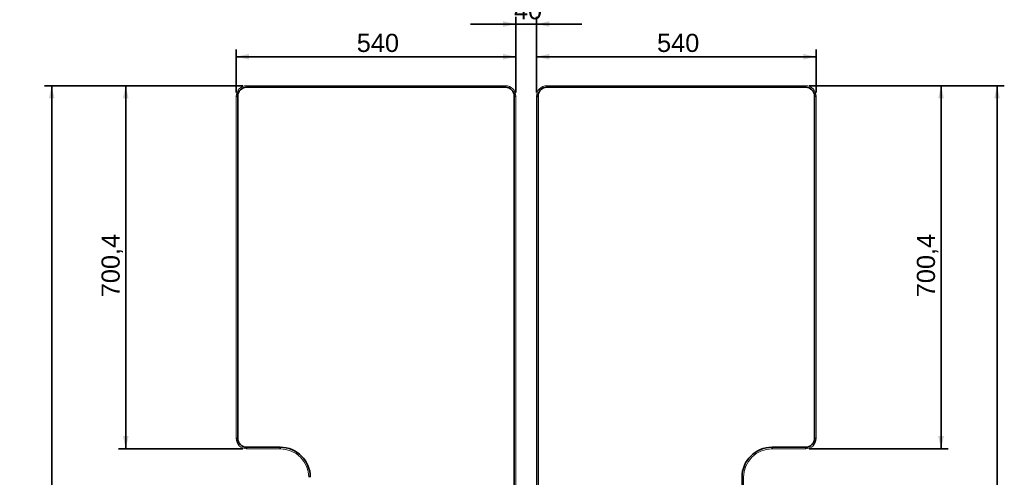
# Model space of a CAD drawing. Header units: millimetres. Extents: x 4 to 1188, y 1 to 840.
# Tile 81 of 203: x 187 to 458, y 431 to 557. Entities that reach past the tile are written whole.
import ezdxf

# ---------------------------------------------------------------- set-up
doc = ezdxf.new("R2010")
doc.units = ezdxf.units.MM
doc.layers.add('1', color=7, linetype='Continuous')
doc.styles.add('Arial Unicode MS', font='Arial Unicode MS')
doc.dimstyles.get("Standard").update_dxf_attribs({"dimtxt": 0.18, "dimasz": 0.18, "dimexe": 0.18, "dimexo": 0.0625, "dimgap": 0.09, "dimtad": 0, "dimtih": 1, "dimtoh": 1, "dimdec": 4, "dimzin": 0, "dimdsep": 46, "dimtxsty": 'Standard', "dimcen": 0.09, "dimadec": 0, "dimazin": 0, "dimtfac": 1, "dimtdec": 4, "dimtofl": 0, "dimtmove": 0, "dimatfit": 3, "dimfxl": 0, "dimtolj": 1, "dimtzin": 0, "dimarcsym": 0})

# ---------------------------------------------------------------- blocks, each defined once
blk = doc.blocks.new('_U15')
at = {"layer": '1', "color": 18, "lineweight": 35}
for p, q in [((404.57, 539.12), (442.9, 539.12)), ((440.9, 439.07), (440.9, 539.12)), ((404.57, 439.07), (442.9, 439.07))]:
    blk.add_line(p, q, dxfattribs=at)
at = {"layer": '1', "color": 18, "lineweight": 70}
for points in [[(440.9, 539.12), (441.68, 535.62), (440.12, 535.62)], [(440.9, 439.07), (440.12, 442.57), (441.68, 442.57)]]:
    blk.add_solid(points, dxfattribs=at)
at = {"layer": '1', "color": 18, "linetype": 'Continuous', "lineweight": 13, "insert": (440.15, 480.83), "char_height": 5, "attachment_point": 7, "rotation": 90, "line_spacing_factor": 1.047437, "style": 'Arial Unicode MS'}
blk.add_mtext('\\fArial Unicode MS|b0|i0;\\W1.0000;700,4', dxfattribs=at)
blk = doc.blocks.new('_U16')
at = {"layer": '1', "color": 18, "lineweight": 35}
for p, q in [((404.57, 539.12), (458.34, 539.12)), ((456.34, 539.12), (456.34, 282.02)), ((425.97, 282.02), (458.34, 282.02))]:
    blk.add_line(p, q, dxfattribs=at)
at = {"layer": '1', "color": 18, "lineweight": 70}
for points in [[(456.34, 539.12), (457.11, 535.62), (455.56, 535.62)], [(456.34, 282.02), (455.56, 285.52), (457.11, 285.52)]]:
    blk.add_solid(points, dxfattribs=at)
at = {"layer": '1', "color": 18, "linetype": 'Continuous', "lineweight": 13, "insert": (454.27, 400.02), "char_height": 5, "attachment_point": 7, "rotation": 90, "line_spacing_factor": 1.047437, "style": 'Arial Unicode MS'}
blk.add_mtext('\\fArial Unicode MS|b0|i0;\\W1.0000;{\\H1.21x;(}1800{\\H1.21x;)}', dxfattribs=at)
blk = doc.blocks.new('_U19')
at = {"layer": '1', "color": 18, "lineweight": 35}
for p, q in [((248.4, 539.12), (214.09, 539.12)), ((216.09, 439.07), (216.09, 539.12)), ((248.4, 439.07), (214.09, 439.07))]:
    blk.add_line(p, q, dxfattribs=at)
at = {"layer": '1', "color": 18, "lineweight": 70}
for points in [[(216.09, 539.12), (216.86, 535.62), (215.31, 535.62)], [(216.09, 439.07), (215.31, 442.57), (216.86, 442.57)]]:
    blk.add_solid(points, dxfattribs=at)
at = {"layer": '1', "color": 18, "linetype": 'Continuous', "lineweight": 13, "insert": (215.33, 480.83), "char_height": 5, "attachment_point": 7, "rotation": 90, "line_spacing_factor": 1.047437, "style": 'Arial Unicode MS'}
blk.add_mtext('\\fArial Unicode MS|b0|i0;\\W1.0000;700,4', dxfattribs=at)
blk = doc.blocks.new('_U20')
at = {"layer": '1', "color": 18, "lineweight": 35}
for p, q in [((248.4, 539.12), (193.66, 539.12)), ((195.66, 282.02), (195.66, 539.12)), ((227, 282.02), (193.66, 282.02))]:
    blk.add_line(p, q, dxfattribs=at)
at = {"layer": '1', "color": 18, "lineweight": 70}
for points in [[(195.66, 539.12), (196.44, 535.62), (194.88, 535.62)], [(195.66, 282.02), (194.88, 285.52), (196.44, 285.52)]]:
    blk.add_solid(points, dxfattribs=at)
at = {"layer": '1', "color": 18, "linetype": 'Continuous', "lineweight": 13, "insert": (193.59, 400.02), "char_height": 5, "attachment_point": 7, "rotation": 90, "line_spacing_factor": 1.047437, "style": 'Arial Unicode MS'}
blk.add_mtext('\\fArial Unicode MS|b0|i0;\\W1.0000;{\\H1.21x;(}1800{\\H1.21x;)}', dxfattribs=at)
blk = doc.blocks.new('_U21')
at = {"layer": '1', "color": 18, "lineweight": 35}
for p, q in [((246.55, 537.27), (246.55, 549.12)), ((323.63, 537.27), (323.63, 549.12)), ((246.55, 547.12), (323.63, 547.12))]:
    blk.add_line(p, q, dxfattribs=at)
at = {"layer": '1', "color": 18, "lineweight": 70}
for points in [[(246.55, 547.12), (250.05, 547.9), (250.05, 546.34)], [(323.63, 547.12), (320.13, 546.34), (320.13, 547.9)]]:
    blk.add_solid(points, dxfattribs=at)
at = {"layer": '1', "color": 18, "linetype": 'Continuous', "lineweight": 13, "insert": (279.78, 548.36), "char_height": 5, "attachment_point": 7, "line_spacing_factor": 1.047437, "style": 'Arial Unicode MS'}
blk.add_mtext('\\fArial Unicode MS|b0|i0;\\W1.0000;540', dxfattribs=at)
blk = doc.blocks.new('_U22')
at = {"layer": '1', "color": 18, "lineweight": 35}
for p, q in [((329.35, 537.27), (329.35, 549.12)), ((406.43, 537.27), (406.43, 549.12)), ((406.43, 547.12), (329.35, 547.12))]:
    blk.add_line(p, q, dxfattribs=at)
at = {"layer": '1', "color": 18, "lineweight": 70}
for points in [[(329.35, 547.12), (332.85, 547.9), (332.85, 546.34)], [(406.43, 547.12), (402.93, 546.34), (402.93, 547.9)]]:
    blk.add_solid(points, dxfattribs=at)
at = {"layer": '1', "color": 18, "linetype": 'Continuous', "lineweight": 13, "insert": (362.58, 548.36), "char_height": 5, "attachment_point": 7, "line_spacing_factor": 1.047437, "style": 'Arial Unicode MS'}
blk.add_mtext('\\fArial Unicode MS|b0|i0;\\W1.0000;540', dxfattribs=at)
blk = doc.blocks.new('_U23')
at = {"layer": '1', "color": 18, "lineweight": 35}
for p, q in [((323.63, 537.27), (323.63, 558.12)), ((329.35, 537.27), (329.35, 558.12)), ((341.85, 556.12), (311.13, 556.12))]:
    blk.add_line(p, q, dxfattribs=at)
at = {"layer": '1', "color": 18, "lineweight": 70}
for points in [[(323.63, 556.12), (320.13, 555.35), (320.13, 556.9)], [(329.35, 556.12), (332.85, 556.9), (332.85, 555.35)]]:
    blk.add_solid(points, dxfattribs=at)
at = {"layer": '1', "color": 18, "linetype": 'Continuous', "lineweight": 13, "insert": (323.12, 557.37), "char_height": 5, "attachment_point": 7, "line_spacing_factor": 1.047437, "style": 'Arial Unicode MS'}
blk.add_mtext('\\fArial Unicode MS|b0|i0;\\W1.0000;40', dxfattribs=at)

msp = doc.modelspace()

# ---------------------------------------------------------------- linework, layer by layer
at = {"layer": '1', "color": 154, "linetype": 'Continuous', "lineweight": 35}
for p, q in [((249.404, 539.1234), (249.404, 538.6948)), ((320.7743, 538.6948), (249.404, 538.6948)), ((320.7743, 539.1234), (320.7743, 538.6948)), ((332.2029, 539.1234), (332.2029, 538.6948)), ((403.5731, 538.6948), (332.2029, 538.6948)), ((403.5731, 539.1234), (403.5731, 538.6948)), ((246.5469, 536.2662), (246.9755, 536.2662)), ((246.9755, 536.2662), (246.9755, 441.9239)), ((323.2029, 306.9805), (323.2029, 536.2662)), ((323.6314, 536.2662), (323.2029, 536.2662)), ((329.7743, 536.2662), (329.3457, 536.2662)), ((329.7743, 536.2662), (329.7743, 306.9805)), ((406.0017, 536.2662), (406.4303, 536.2662)), ((406.0017, 441.9239), (406.0017, 536.2662)), ((246.5469, 441.9239), (246.9755, 441.9239)), ((406.4303, 441.9239), (406.0017, 441.9239)), ((249.404, 439.4954), (258.6814, 439.4954)), ((249.404, 439.0668), (249.404, 439.4954)), ((258.6814, 439.0668), (258.6814, 439.4954)), ((394.2957, 439.4954), (403.5731, 439.4954)), ((394.2957, 439.0668), (394.2957, 439.4954)), ((403.5731, 439.0668), (403.5731, 439.4954)), ((386.01, 417.7668), (386.01, 431.2096)), ((386.4386, 431.2096), (386.01, 431.2096))]:
    msp.add_line(p, q, dxfattribs=at)
at = {"layer": '1', "color": 154, "linetype": 'Continuous', "lineweight": 13}
for p, q in [((249.404, 539.1234), (320.7743, 539.1234)), ((332.2029, 539.1234), (403.5731, 539.1234)), ((246.5469, 441.9239), (246.5469, 536.2662)), ((323.6314, 536.2662), (323.6314, 306.9805)), ((329.3457, 306.9805), (329.3457, 536.2662)), ((406.4303, 536.2662), (406.4303, 441.9239)), ((258.6814, 439.0668), (249.404, 439.0668)), ((403.5731, 439.0668), (394.2957, 439.0668)), ((386.4386, 431.2096), (386.4386, 417.7668))]:
    msp.add_line(p, q, dxfattribs=at)
for centre, radius, start, end in [((249.404, 536.2662), 2.8571, 90, 180), ((320.7743, 536.2662), 2.8571, 0, 90), ((332.2029, 536.2662), 2.8571, 90, 180), ((403.5731, 536.2662), 2.8571, 0, 90), ((249.404, 441.9239), 2.8571, 180, 270), ((403.5731, 441.9239), 2.8571, 270, 0), ((258.6814, 431.2096), 7.8571, 0, 90), ((394.2957, 431.2096), 7.8571, 90, 180)]:
    msp.add_arc(centre, radius, start, end, dxfattribs=at)
at = {"layer": '1', "color": 154, "linetype": 'Continuous', "lineweight": 35}
for centre, radius, start, end in [((249.404, 536.2662), 2.4286, 90, 180), ((320.7743, 536.2662), 2.4286, 0, 90), ((332.2029, 536.2662), 2.4286, 90, 180), ((403.5731, 536.2662), 2.4286, 0, 90), ((249.404, 441.9239), 2.4286, 180, 270), ((403.5731, 441.9239), 2.4286, 270, 0), ((258.6814, 431.2096), 8.2857, 0, 90), ((394.2957, 431.2096), 8.2857, 90, 180)]:
    msp.add_arc(centre, radius, start, end, dxfattribs=at)

# ---------------------------------------------------------------- dimensions: what is measured, and where the dimension line sits
at = {"layer": '1', "color": 18, "linetype": 'Continuous', "lineweight": 13}
for base, p1, p2, angle, override, picture, middle in [((329.3457, 556.1234), (323.6314, 532.6494), (329.3457, 536.2662), 180, {"dimtxt": 5, "dimasz": 3.5, "dimexe": 2, "dimexo": 1, "dimgap": 2.5, "dimtad": 1, "dimtih": 0, "dimtoh": 0, "dimdec": 2, "dimlfac": 7, "dimzin": 8, "dimdsep": 44, "dimlunit": 2, "dimtxsty": 'Arial Unicode MS', "dimsah": 1, "dimse1": 0, "dimse2": 0, "dimsd1": 0, "dimsd2": 0, "dimclrd": 18, "dimclre": 18, "dimclrt": 18, "dimtol": 0, "dimtm": -0.1, "dimtfac": 0.4, "dimtdec": 2, "dimtofl": 1, "dimtmove": 0, "dimtzin": 8, "dimlwd": 35, "dimlwe": 35}, '_U23', (326.4886, 556.1234)), ((406.4303, 547.1193), (329.3457, 520.2781), (406.4303, 536.2662), 180, {"dimtxt": 5, "dimasz": 3.5, "dimexe": 2, "dimexo": 1, "dimgap": 2.5, "dimtad": 1, "dimtih": 0, "dimtoh": 0, "dimdec": 0, "dimlfac": 7, "dimzin": 8, "dimdsep": 44, "dimlunit": 2, "dimtxsty": 'Arial Unicode MS', "dimsah": 1, "dimse1": 0, "dimse2": 0, "dimsd1": 0, "dimsd2": 0, "dimclrd": 18, "dimclre": 18, "dimclrt": 18, "dimtol": 0, "dimtm": -0.1, "dimtfac": 0.4, "dimtdec": 2, "dimtofl": 1, "dimtmove": 0, "dimtzin": 8, "dimlwd": 35, "dimlwe": 35}, '_U22', (367.888, 547.1193)), ((195.6594, 282.0239), (286.3093, 539.1234), (238.7172, 282.0239), 90, {"dimtxt": 5, "dimasz": 3.5, "dimexe": 2, "dimexo": 1, "dimgap": 2.5, "dimtad": 1, "dimtih": 0, "dimtoh": 0, "dimdec": 0, "dimlfac": 7, "dimzin": 8, "dimdsep": 44, "dimlunit": 2, "dimpost": '(<>)', "dimtxsty": 'Arial Unicode MS', "dimsah": 1, "dimse1": 0, "dimse2": 0, "dimsd1": 0, "dimsd2": 0, "dimclrd": 18, "dimclre": 18, "dimclrt": 18, "dimtm": -0.1, "dimtfac": 0.4, "dimtdec": 2, "dimtofl": 1, "dimtmove": 0, "dimtzin": 8, "dimlwd": 35, "dimlwe": 35}, '_U20', (195.6594, 410.5737)), ((216.0853, 439.0668), (292.7015, 539.1234), (254.0427, 439.0668), 90, {"dimtxt": 5, "dimasz": 3.5, "dimexe": 2, "dimexo": 1, "dimgap": 2.5, "dimtad": 1, "dimtih": 0, "dimtoh": 0, "dimdec": 2, "dimlfac": 7, "dimzin": 8, "dimdsep": 44, "dimlunit": 2, "dimtxsty": 'Arial Unicode MS', "dimsah": 1, "dimse1": 0, "dimse2": 0, "dimsd1": 0, "dimsd2": 0, "dimclrd": 18, "dimclre": 18, "dimclrt": 18, "dimtol": 0, "dimtm": -0.1, "dimtfac": 0.4, "dimtdec": 2, "dimtofl": 1, "dimtmove": 0, "dimtzin": 8, "dimlwd": 35, "dimlwe": 35}, '_U19', (216.0853, 489.0951)), ((440.9, 539.1234), (398.9344, 439.0668), (367.888, 539.1234), 90, {"dimtxt": 5, "dimasz": 3.5, "dimexe": 2, "dimexo": 1, "dimgap": 2.5, "dimtad": 1, "dimtih": 0, "dimtoh": 0, "dimdec": 2, "dimlfac": 7, "dimzin": 8, "dimdsep": 44, "dimlunit": 2, "dimtxsty": 'Arial Unicode MS', "dimsah": 1, "dimse1": 0, "dimse2": 0, "dimsd1": 0, "dimsd2": 0, "dimclrd": 18, "dimclre": 18, "dimclrt": 18, "dimtol": 0, "dimtm": -0.1, "dimtfac": 0.4, "dimtdec": 2, "dimtofl": 1, "dimtmove": 0, "dimtzin": 8, "dimlwd": 35, "dimlwe": 35}, '_U15', (440.9, 489.0951)), ((456.3352, 282.0239), (367.888, 539.1234), (414.26, 282.0239), 90, {"dimtxt": 5, "dimasz": 3.5, "dimexe": 2, "dimexo": 1, "dimgap": 2.5, "dimtad": 1, "dimtih": 0, "dimtoh": 0, "dimdec": 0, "dimlfac": 7, "dimzin": 8, "dimdsep": 44, "dimlunit": 2, "dimpost": '(<>)', "dimtxsty": 'Arial Unicode MS', "dimsah": 1, "dimse1": 0, "dimse2": 0, "dimsd1": 0, "dimsd2": 0, "dimclrd": 18, "dimclre": 18, "dimclrt": 18, "dimtm": -0.1, "dimtfac": 0.4, "dimtdec": 2, "dimtofl": 1, "dimtmove": 0, "dimtzin": 8, "dimlwd": 35, "dimlwe": 35}, '_U16', (456.3352, 410.5737))]:
    dim = msp.add_linear_dim(base=base, p1=p1, p2=p2, angle=angle, dimstyle='Standard', override=override, dxfattribs=at)
    dim.commit()
    dim.dimension.update_dxf_attribs({"geometry": picture, "text_midpoint": middle, "dimtype": 160})
dim = msp.add_linear_dim(base=(246.5469, 547.1193), p1=(323.6314, 490.2835), p2=(246.5469, 489.0951), dimstyle='Standard', override={"dimtxt": 5, "dimasz": 3.5, "dimexe": 2, "dimexo": 1, "dimgap": 2.5, "dimtad": 1, "dimtih": 0, "dimtoh": 0, "dimdec": 0, "dimlfac": 7, "dimzin": 8, "dimdsep": 44, "dimlunit": 2, "dimtxsty": 'Arial Unicode MS', "dimsah": 1, "dimse1": 0, "dimse2": 0, "dimsd1": 0, "dimsd2": 0, "dimclrd": 18, "dimclre": 18, "dimclrt": 18, "dimtol": 0, "dimtm": -0.1, "dimtfac": 0.4, "dimtdec": 2, "dimtofl": 1, "dimtmove": 0, "dimtzin": 8, "dimlwd": 35, "dimlwe": 35}, dxfattribs=at)
dim.commit()
dim.dimension.update_dxf_attribs({"geometry": '_U21', "text_midpoint": (285.0892, 547.1193), "dimtype": 160})

doc.saveas('drawing.dxf')
